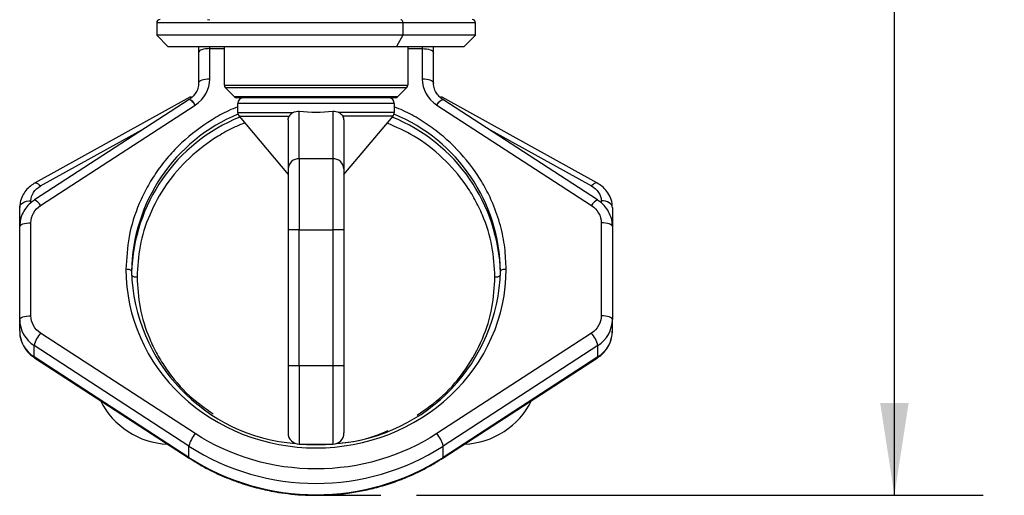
# Model space of a CAD drawing. Header units: millimetres. Extents: x 13 to 546, y 13 to 419.
# Tile 26 of 44: x 326 to 396, y 243 to 277. Entities that reach past the tile are written whole.
import ezdxf

# ---------------------------------------------------------------- set-up
doc = ezdxf.new("R2010")
doc.units = ezdxf.units.MM
doc.header["$LTSCALE"] = 2
doc.linetypes.add('SLD-Solid', pattern=[0])
doc.layers.add('DIMENSIONS', color=140, linetype='SLD-Solid', lineweight=25)
doc.styles.add('SLDTEXTSTYLE0', font='VERDANA.TTF')
doc.dimstyles.new('SLDDIMSTYLE4', dxfattribs={"dimtxt": 4.316016, "dimasz": 6.604, "dimexe": 0, "dimexo": 0.0625, "dimgap": 1.079004, "dimtad": 0, "dimtih": 1, "dimtoh": 1, "dimlfac": 1.25, "dimrnd": 1e-09, "dimzin": 12, "dimdsep": 46, "dimtxsty": 'SLDTEXTSTYLE0', "dimsah": 1, "dimcen": 0.09, "dimadec": 0, "dimazin": 3, "dimtfac": 1, "dimtofl": 0, "dimtmove": 0, "dimatfit": 3, "dimfxl": 0, "dimfrac": 2, "dimtolj": 1, "dimtzin": 12, "dimarcsym": 0})

# ---------------------------------------------------------------- blocks, each defined once
blk = doc.blocks.new('_D_11')
at = {"layer": 'DIMENSIONS'}
for p, q in [((358.809, 334.243), (394.796, 334.243)), ((388.446, 334.243), (388.446, 298.753)), ((382.033, 290.927), (380.584, 290.927)), ((380.584, 290.927), (380.584, 284.067)), ((394.859, 290.927), (396.308, 290.927)), ((396.308, 290.927), (396.308, 284.067)), ((380.584, 284.067), (382.033, 284.067)), ((396.308, 284.067), (394.859, 284.067)), ((388.446, 242.581), (388.446, 283.101)), ((354.256, 242.581), (394.796, 242.581))]:
    blk.add_line(p, q, dxfattribs=at)
for points in [[(388.446, 334.243), (387.43, 327.639), (389.462, 327.639)], [(388.446, 242.581), (389.462, 249.185), (387.43, 249.185)]]:
    blk.add_solid(points, dxfattribs=at)
at = {"layer": 'DIMENSIONS', "char_height": 4.2333, "attachment_point": 1, "style": 'SLDTEXTSTYLE0'}
for s, insert in [('114.6', (380.238, 297.27)), ('4.51', (382.033, 289.444))]:
    blk.add_mtext(s, dxfattribs=dict(at, insert=insert))

msp = doc.modelspace()

# ---------------------------------------------------------------- linework, layer by layer
for p, q in [((335.6691, 276.4032), (335.6691, 275.5232)), ((353.2698, 276.4032), (335.6691, 276.4032)), ((353.2698, 276.4032), (353.2698, 275.5232)), ((358.4691, 276.4032), (353.2698, 276.4032)), ((358.4691, 275.5232), (358.4691, 276.4032)), ((335.6691, 275.5232), (336.4691, 274.7232)), ((353.2698, 275.5232), (335.6691, 275.5232)), ((353.2698, 275.5232), (352.8347, 274.7232)), ((358.4691, 275.5232), (353.2698, 275.5232)), ((357.6691, 274.7232), (358.4691, 275.5232)), ((336.4691, 274.7232), (352.8347, 274.7232)), ((338.6691, 274.7232), (338.6691, 274.2911)), ((339.4691, 274.5631), (339.4691, 274.7232)), ((340.5091, 271.9426), (340.5091, 274.7232)), ((352.8347, 274.7232), (357.6691, 274.7232)), ((353.6291, 274.7232), (353.6291, 271.9426)), ((354.6691, 274.7232), (354.6691, 274.5631)), ((355.4691, 274.2911), (355.4691, 274.7232)), ((338.6691, 274.2911), (338.6691, 272.1122)), ((339.4691, 272.3841), (339.4691, 274.5631)), ((339.4691, 274.5631), (340.5091, 274.5631)), ((353.6291, 274.5631), (354.6691, 274.5631)), ((354.6691, 274.5631), (354.6691, 272.3841)), ((355.4691, 272.1122), (355.4691, 274.2911)), ((338.6691, 272.1122), (338.6691, 271.9712)), ((340.5091, 271.9426), (353.6291, 271.9426)), ((355.4691, 271.9712), (355.4691, 272.1122)), ((340.5794, 271.7729), (353.5588, 271.7729)), ((341.2388, 271.1135), (340.5794, 271.7729)), ((353.5588, 271.7729), (352.8994, 271.1135)), ((337.9929, 270.9231), (326.9237, 263.7306)), ((338.041, 271.0846), (326.9718, 264.9498)), ((327.3596, 263.3317), (338.4288, 270.5242)), ((338.4288, 270.5242), (338.4327, 270.5268)), ((352.8994, 271.1135), (341.2388, 271.1135)), ((352.6691, 270.6432), (341.4691, 270.6432)), ((341.4691, 269.9888), (341.4691, 270.6432)), ((352.6691, 270.6432), (352.6691, 269.9888)), ((355.7055, 270.5268), (355.7094, 270.5242)), ((355.7094, 270.5242), (366.7786, 263.3317)), ((367.1664, 264.9498), (356.0972, 271.0846)), ((367.2145, 263.7306), (356.1453, 270.9231)), ((341.4691, 269.9888), (345.4334, 269.9888)), ((345.8691, 266.6755), (345.8691, 270.078)), ((348.2691, 270.078), (348.2691, 266.6755)), ((352.6691, 269.9888), (348.7048, 269.9888)), ((341.5627, 269.7317), (345.1527, 269.7317)), ((341.5627, 269.7317), (345.0691, 265.5529)), ((345.0691, 269.4657), (345.0691, 265.9504)), ((352.5755, 269.7317), (348.9855, 269.7317)), ((349.0691, 265.5529), (352.5755, 269.7317)), ((349.0691, 269.4657), (349.0691, 265.9504)), ((327.3596, 264.7278), (334.8316, 268.8689)), ((359.3067, 268.8689), (366.7786, 264.7278)), ((345.8691, 266.6755), (345.8691, 261.6002)), ((348.2691, 266.6755), (345.8691, 266.6755)), ((348.2691, 266.6755), (348.2691, 261.6002)), ((326.6691, 263.5349), (326.6691, 263.6719)), ((367.4691, 263.6719), (367.4691, 263.5365)), ((325.8691, 261.8218), (325.8691, 263.1942)), ((368.2691, 263.1942), (368.2691, 261.8218)), ((326.6691, 255.4334), (326.6691, 262.0938)), ((367.4691, 262.0938), (367.4691, 255.4334)), ((325.8691, 255.1614), (325.8691, 261.8218)), ((345.8691, 261.6002), (345.0691, 261.6002)), ((345.0691, 261.6002), (345.0691, 251.8432)), ((345.8691, 251.8432), (345.8691, 261.6002)), ((345.8691, 261.6002), (348.2691, 261.6002)), ((349.0691, 261.6002), (348.2691, 261.6002)), ((348.2691, 261.6002), (348.2691, 251.8432)), ((349.0691, 261.6002), (349.0691, 251.8432)), ((368.2691, 261.8218), (368.2691, 255.1614)), ((325.8691, 254.3456), (325.8691, 255.1614)), ((368.2691, 254.3456), (368.2691, 255.1614)), ((338.4288, 247.0029), (327.3596, 254.1954)), ((366.7786, 254.1954), (355.7094, 247.0029)), ((337.9741, 246.112), (326.9049, 253.3045)), ((326.9049, 252.4886), (326.9049, 253.3045)), ((367.2334, 253.3045), (356.1641, 246.112)), ((367.2334, 252.4886), (367.2334, 253.3045)), ((337.9741, 245.2961), (326.9049, 252.4886)), ((326.9237, 252.4368), (337.9929, 245.2443)), ((356.1453, 245.2443), (367.2145, 252.4368)), ((367.2334, 252.4886), (356.1641, 245.2961)), ((345.8691, 251.8432), (345.0691, 251.8432)), ((345.8691, 251.8432), (345.8691, 246.2432)), ((348.2691, 251.8432), (345.8691, 251.8432)), ((348.2691, 251.8432), (348.2691, 246.2432)), ((349.0691, 251.8432), (348.2691, 251.8432)), ((337.9741, 245.2961), (337.9741, 246.112)), ((345.8691, 246.2432), (348.2691, 246.2432)), ((356.1641, 245.2961), (356.1641, 246.112))]:
    msp.add_line(p, q)
at = {"flags": 128}
for points in [[(339.4691, 276.6117), (339.313, 276.6261), (339.3007, 276.6285)], [(353.1392, 276.6432), (353.1647, 276.6386), (353.1892, 276.625), (353.2118, 276.6028), (353.2316, 276.5729), (353.2478, 276.5366), (353.2599, 276.4951), (353.2673, 276.4501), (353.2698, 276.4032)], [(339.4691, 274.5631), (339.313, 274.5578), (339.163, 274.5424), (339.0246, 274.5172), (338.9034, 274.4834), (338.8039, 274.4422), (338.73, 274.3952), (338.6845, 274.3442), (338.6691, 274.2911)], [(354.6691, 274.5631), (354.8252, 274.5578), (354.9753, 274.5424), (355.1136, 274.5172), (355.2348, 274.4834), (355.3343, 274.4422), (355.4082, 274.3952), (355.4537, 274.3442), (355.4691, 274.2911)], [(339.4691, 272.3841), (339.313, 272.3789), (339.163, 272.3634), (339.0246, 272.3383), (338.9034, 272.3045), (338.8039, 272.2633), (338.73, 272.2162), (338.6845, 272.1652), (338.6691, 272.1122)], [(355.4691, 272.1122), (355.4537, 272.1652), (355.4082, 272.2162), (355.3343, 272.2633), (355.2348, 272.3045), (355.1136, 272.3383), (354.9753, 272.3634), (354.8252, 272.3789), (354.6691, 272.3841)], [(338.4288, 270.5242), (338.3401, 270.6398), (338.2548, 270.7404), (338.1762, 270.8223), (338.1073, 270.8823), (338.0507, 270.918), (338.0087, 270.9282), (337.9929, 270.9231)], [(355.7055, 270.5268), (355.7941, 270.6423), (355.8794, 270.743), (355.958, 270.8249), (356.0269, 270.8849), (356.0834, 270.9207), (356.1254, 270.9309), (356.1408, 270.926)], [(326.972, 264.9499), (326.9815, 264.9545), (327.038, 264.9612), (327.107, 264.9406), (327.1856, 264.8935), (327.2709, 264.8217), (327.3596, 264.7278)], [(367.1659, 264.9501), (367.1567, 264.9545), (367.1002, 264.9612), (367.0313, 264.9406), (366.9526, 264.8935), (366.8673, 264.8217), (366.7786, 264.7278)], [(325.8691, 263.1942), (325.8845, 263.2874), (325.93, 263.377), (326.0039, 263.4596), (326.1034, 263.532), (326.2246, 263.5914), (326.363, 263.6356), (326.513, 263.6627), (326.6691, 263.6719)], [(368.2691, 263.1942), (368.2537, 263.2874), (368.2082, 263.377), (368.1343, 263.4596), (368.0348, 263.532), (367.9136, 263.5914), (367.7753, 263.6356), (367.6252, 263.6627), (367.4691, 263.6719)], [(325.8691, 261.8218), (325.8845, 261.8749), (325.93, 261.9259), (326.0039, 261.9729), (326.1034, 262.0141), (326.2246, 262.0479), (326.363, 262.0731), (326.513, 262.0885), (326.6691, 262.0938)], [(368.2691, 261.8218), (368.2537, 261.8749), (368.2082, 261.9259), (368.1343, 261.9729), (368.0348, 262.0141), (367.9136, 262.0479), (367.7753, 262.0731), (367.6252, 262.0885), (367.4691, 262.0938)], [(333.8691, 258.6276), (333.8614, 258.6541), (333.8387, 258.6796), (333.8017, 258.7031), (333.7519, 258.7237), (333.6913, 258.7407), (333.6222, 258.7532), (333.5471, 258.761), (333.4691, 258.7636)], [(360.6691, 258.7636), (360.5911, 258.761), (360.516, 258.7532), (360.4469, 258.7407), (360.3863, 258.7237), (360.3365, 258.7031), (360.2996, 258.6796), (360.2768, 258.6541), (360.2691, 258.6276)], [(325.8691, 255.1614), (325.8845, 255.2145), (325.93, 255.2655), (326.0039, 255.3125), (326.1034, 255.3537), (326.2246, 255.3876), (326.363, 255.4127), (326.513, 255.4282), (326.6691, 255.4334)], [(368.2691, 255.1614), (368.2537, 255.2145), (368.2082, 255.2655), (368.1343, 255.3125), (368.0348, 255.3537), (367.9136, 255.3876), (367.7753, 255.4127), (367.6252, 255.4282), (367.4691, 255.4334)], [(326.9237, 252.4368), (326.9136, 252.4474), (326.9049, 252.4886)], [(367.2145, 252.4368), (367.2246, 252.4474), (367.2334, 252.4886)], [(337.9933, 245.2441), (337.9828, 245.2549), (337.9741, 245.2961)], [(356.1451, 245.2441), (356.1554, 245.2549), (356.1641, 245.2961)]]:
    msp.add_lwpolyline(points, dxfattribs=at)
for centre, radius, start, end in [((335.9091, 276.4032), 0.24, 90, 180), ((358.2291, 276.4032), 0.24, 0, 90), ((340.7491, 271.9426), 0.24, 180, 225), ((353.3891, 271.9426), 0.24, 315, 0), ((337.6805, 270.1432), 0.8444, 27.018695, 67.964994), ((338.0983, 270.9642), 0.1333, 61.93332, 115.45888), ((338.1023, 270.9662), 0.1336, 61.870556, 115.012557), ((341.4085, 271.2832), 0.24, 225, 270), ((341.8691, 270.6432), 0.4, 90, 180), ((352.2691, 270.6432), 0.4, 0, 90), ((352.7297, 271.2832), 0.24, 270, 315), ((356.4596, 270.142), 0.842, 111.921716, 153.000033), ((356.0359, 270.9647), 0.1351, 66.164346, 118.467681), ((356.0394, 270.9627), 0.1349, 64.642876, 119.234533), ((346.2735, 258.4314), 12.406, 112.703302, 179.09387), ((341.8691, 269.9888), 0.4, 180, 220), ((352.2691, 269.9888), 0.4, 320, 0), ((347.8647, 258.4314), 12.406, 0.90613, 67.296698), ((346.2855, 258.1517), 12.4202, 112.060539, 178.431955), ((347.8527, 258.1517), 12.4202, 1.568045, 67.939461), ((345.8334, 265.911), 0.7653, 87.324663, 177.047859), ((348.3048, 265.911), 0.7653, 2.952141, 92.675337), ((326.608, 262.9483), 0.8437, 27.027103, 68.013835), ((367.531, 262.9477), 0.8447, 112.022865, 152.957455), ((346.5886, 258.9768), 12.7243, 181.572481, 265.526345), ((347.5277, 258.9976), 12.7468, 274.564751, 358.336423), ((334.1889, 258.6756), 0.463, 226.930377, 279.978761), ((359.9493, 258.6756), 0.463, 260.021239, 313.069623), ((328.0919, 255.1839), 2.2229, 180.57932, 237.723416), ((366.0463, 255.1839), 2.2229, 302.276584, 359.42068), ((328.0919, 254.368), 2.2229, 180.57932, 237.723416), ((366.0463, 254.368), 2.2229, 302.276584, 359.42068), ((329.1419, 252.7242), 2.3111, 140.461126, 165.457638), ((364.9963, 252.7242), 2.3111, 14.542362, 39.538874), ((336.6691, 251.8432), 5.6, 206.224269, 267.746105), ((357.4691, 251.8432), 5.6, 272.253895, 333.775731), ((340.2111, 245.5317), 2.3111, 140.461126, 165.457638), ((345.8691, 247.0432), 0.8, 180, 270), ((348.2691, 247.0432), 0.8, 270, 0), ((353.9271, 245.5317), 2.3111, 14.542362, 39.538874), ((347.0691, 260.2467), 16.808, 237.240611, 302.759389), ((347.0691, 260.2463), 14.0326, 266.283431, 273.716569), ((347.0691, 259.4308), 16.808, 237.240611, 302.759389)]:
    msp.add_arc(centre, radius, start, end)
msp.add_ellipse((347.0691, 272.6287), major_axis=(5.6, 0), ratio=0.4663077, start_param=4.4964285, end_param=4.9283495)
for points, knots in [([(338.6532, 272.0728), (338.6561, 272.0256), (338.6675, 271.8364), (338.5484, 271.5215), (338.3232, 271.1713), (338.1002, 271.004), (337.9953, 270.9253)], [0, 0, 0, 0, 0.10686096, 0.42856491, 0.73118284, 1, 1, 1, 1]), ([(356.1442, 270.9309), (356.1226, 270.9427), (355.9975, 271.0115), (355.807, 271.2013), (355.5988, 271.5026), (355.478, 271.8204), (355.4837, 272.0307), (355.4859, 272.113)], [0, 0, 0, 0, 0.048483, 0.2812177, 0.5379047, 0.8191179, 1, 1, 1, 1]), ([(352.7297, 271.0432), (352.729, 271.0432), (352.7275, 271.0432), (352.7157, 271.0432), (352.697, 271.0432), (352.6704, 271.0432), (352.6178, 271.0432), (352.518, 271.0432), (352.3381, 271.0432), (352.1039, 271.0432), (351.7151, 271.0432), (351.1002, 271.0432), (350.195, 271.0432), (349.1805, 271.0432), (348.1255, 271.0432), (347.0691, 271.0432), (346.0127, 271.0432), (344.9577, 271.0432), (343.9432, 271.0432), (343.038, 271.0432), (342.4232, 271.0432), (342.0343, 271.0432), (341.8003, 271.0432), (341.6203, 271.0432), (341.5098, 271.0432), (341.4473, 271.0432), (341.4146, 271.0432), (341.4105, 271.0432), (341.4085, 271.0432)], [0, 0, 0, 0, 0.0116737, 0.0233258, 0.0349721, 0.046628, 0.0583094, 0.0891936, 0.1201015, 0.1522734, 0.1844691, 0.2501183, 0.3157676, 0.3800526, 0.4417717, 0.5000028, 0.5582339, 0.6199531, 0.6842381, 0.7498874, 0.8155366, 0.8477085, 0.8799042, 0.9107884, 0.9416963, 0.9611377, 0.980548, 1, 1, 1, 1]), ([(352.2691, 271.0432), (352.2691, 271.0432), (351.7212, 271.0432), (349.7709, 271.0432), (348.4482, 271.0432), (345.69, 271.0432), (344.3673, 271.0432), (342.417, 271.0432), (341.8691, 271.0432), (341.8691, 271.0432)], [0, 0, 0, 0, 0.25, 0.25, 0.5, 0.5, 0.75, 0.75, 1, 1, 1, 1]), ([(341.4691, 270.4013), (341.2489, 270.3106), (340.6089, 270.0473), (339.2071, 269.2532), (337.7472, 268.1507), (336.4943, 266.8422), (335.6718, 265.7824), (334.972, 264.6571), (334.2312, 263.1198), (333.6035, 261.1503), (333.513, 259.5436), (333.4691, 258.7636)], [0, 0, 0, 0, 0.0462937, 0.1345352, 0.3145046, 0.4045961, 0.4947152, 0.5829296, 0.671171, 0.8403665, 1, 1, 1, 1]), ([(345.4334, 269.9888), (345.3723, 269.9537), (345.3178, 269.9123), (345.2226, 269.8228), (345.183, 269.7754), (345.1527, 269.7317)], [0, 0, 0, 0, 0.5, 0.5, 1, 1, 1, 1]), ([(348.7048, 269.9888), (348.766, 269.9537), (348.8204, 269.9123), (348.9156, 269.8228), (348.9552, 269.7754), (348.9855, 269.7317)], [0, 0, 0, 0, 0.5, 0.5, 1, 1, 1, 1]), ([(360.6691, 258.7636), (360.6496, 259.2835), (360.61, 260.3394), (360.2835, 261.9222), (359.7893, 263.3699), (359.1655, 264.6571), (358.2317, 266.1612), (357.049, 267.5292), (355.6601, 268.7097), (354.5304, 269.4784), (353.5294, 270.0474), (352.8895, 270.3106), (352.6691, 270.4012)], [0, 0, 0, 0, 0.106437, 0.2161749, 0.3290124, 0.4172027, 0.5054201, 0.6853404, 0.7754073, 0.8655018, 0.9536921, 1, 1, 1, 1]), ([(341.97, 269.2462), (341.7048, 269.1378), (341.0441, 268.8676), (339.6684, 268.0938), (337.9528, 266.7941), (336.2895, 264.8666), (335.1082, 262.7099), (334.3962, 260.4662), (334.3106, 258.9539), (334.2691, 258.2197)], [0, 0, 0, 0, 0.0584607, 0.1455941, 0.3233599, 0.5011257, 0.6751974, 0.8423212, 1, 1, 1, 1]), ([(359.8691, 258.2197), (359.8278, 258.9538), (359.7426, 260.466), (359.152, 262.3197), (358.4544, 263.7664), (357.5749, 265.1832), (356.1806, 266.7843), (354.2606, 268.2999), (352.8086, 268.9412), (352.1546, 269.23)], [0, 0, 0, 0, 0.157629, 0.3246999, 0.4118341, 0.49894, 0.6766496, 0.8543591, 1, 1, 1, 1]), ([(345.0691, 265.9504), (345.0691, 265.5643), (345.0691, 264.9498), (345.0691, 263.4086), (345.0691, 262.5138), (345.0691, 261.6002)], [0, 0, 0, 0, 0.5, 0.5, 1, 1, 1, 1]), ([(349.0691, 265.9504), (349.0691, 265.9229), (349.0691, 265.8678), (349.0691, 265.7768), (349.0691, 265.6799), (349.0691, 265.5765), (349.0691, 265.4667), (349.0691, 265.3506), (349.0691, 265.1211), (349.0691, 264.7474), (349.0691, 264.1882), (349.0691, 263.5756), (349.0691, 263.0341), (349.0691, 262.5936), (349.0691, 262.2654), (349.0691, 261.9339), (349.0691, 261.7116), (349.0691, 261.6002)], [0, 0, 0, 0, 0.0351256, 0.0701162, 0.1050267, 0.1399126, 0.1748296, 0.2098331, 0.2449782, 0.3724586, 0.5000161, 0.6274965, 0.755054, 0.8164244, 0.8775071, 0.9385998, 1, 1, 1, 1]), ([(326.9723, 264.9475), (326.8578, 264.8776), (326.6118, 264.7277), (326.298, 264.4132), (326.0441, 264.0193), (325.8879, 263.6007), (325.885, 263.3166), (325.8837, 263.1941)], [0, 0, 0, 0, 0.1796311, 0.3856444, 0.6017185, 0.8282816, 1, 1, 1, 1]), ([(368.2559, 263.2179), (368.2593, 263.2586), (368.2782, 263.4843), (368.1581, 263.8782), (367.9023, 264.3423), (367.5624, 264.7042), (367.2877, 264.8708), (367.1643, 264.9456)], [0, 0, 0, 0, 0.0580112, 0.3219575, 0.5652056, 0.8048149, 1, 1, 1, 1]), ([(326.9271, 263.7251), (326.8263, 263.6562), (326.5911, 263.4953), (326.287, 263.1508), (326.0329, 262.7058), (325.8835, 262.2484), (325.8852, 261.9451), (325.8858, 261.8216)], [0, 0, 0, 0, 0.1595441, 0.3722539, 0.5978059, 0.8361695, 1, 1, 1, 1]), ([(368.255, 261.8898), (368.2576, 261.9339), (368.2722, 262.1815), (368.1452, 262.6104), (367.8797, 263.1183), (367.5566, 263.4931), (367.3046, 263.6576), (367.2077, 263.7209)], [0, 0, 0, 0, 0.060582, 0.3398515, 0.5948599, 0.8442409, 1, 1, 1, 1]), ([(333.4691, 258.7636), (333.4691, 255.3715), (334.902, 252.1182), (340.0029, 247.3211), (343.4623, 245.9735), (350.6759, 245.9735), (354.1353, 247.3211), (359.2362, 252.1182), (360.6691, 255.3715), (360.6691, 258.7636)], [0, 0, 0, 0, 0.25, 0.25, 0.5, 0.5, 0.75, 0.75, 1, 1, 1, 1]), ([(334.2691, 258.2197), (334.3104, 257.4855), (334.3955, 255.9732), (334.9866, 254.1201), (335.6832, 252.6721), (336.5664, 251.2605), (337.839, 249.7306), (339.1315, 248.8217), (339.7178, 248.4093)], [0, 0, 0, 0, 0.191244, 0.3939434, 0.4996594, 0.6053409, 0.8209477, 1, 1, 1, 1]), ([(354.3132, 248.3273), (354.9369, 248.7653), (356.2673, 249.6994), (357.8441, 251.5786), (359.0311, 253.7279), (359.7418, 255.9735), (359.8275, 257.4856), (359.8691, 258.2197)], [0, 0, 0, 0, 0.1882711, 0.4015272, 0.6103517, 0.8108411, 1, 1, 1, 1]), ([(367.2109, 252.4421), (367.3118, 252.5111), (367.5471, 252.672), (367.8512, 253.0166), (368.1053, 253.4615), (368.2547, 253.919), (368.253, 254.2223), (368.2524, 254.3458)], [0, 0, 0, 0, 0.1596144, 0.3723027, 0.5978319, 0.8361714, 1, 1, 1, 1]), ([(325.8832, 254.2776), (325.8806, 254.2334), (325.866, 253.9859), (325.993, 253.557), (326.2585, 253.0491), (326.5816, 252.6743), (326.8337, 252.5097), (326.9306, 252.4464)], [0, 0, 0, 0, 0.06057881, 0.33983359, 0.59482865, 0.84419644, 1, 1, 1, 1]), ([(345.0691, 251.8432), (345.0691, 250.5702), (345.0691, 249.3493), (345.0691, 247.549), (345.0691, 247.0432), (345.0691, 247.0432)], [0, 0, 0, 0, 0.5, 0.5, 1, 1, 1, 1]), ([(349.0691, 251.8432), (349.0691, 251.7846), (349.0691, 251.6675), (349.0691, 251.4921), (349.0691, 251.3173), (349.0691, 251.1431), (349.0691, 250.8745), (349.0691, 250.5148), (349.0691, 250.0676), (349.0691, 249.6315), (349.0691, 249.067), (349.0691, 248.4248), (349.0691, 247.9037), (349.0691, 247.5739), (349.0691, 247.3754), (349.0691, 247.2228), (349.0691, 247.1291), (349.0691, 247.0761), (349.0691, 247.0483), (349.0691, 247.0449), (349.0691, 247.0432)], [0, 0, 0, 0, 0.0233353, 0.0466281, 0.0699098, 0.0932116, 0.1165649, 0.1783006, 0.2400921, 0.3044019, 0.3687678, 0.5000056, 0.6312435, 0.6955534, 0.7599192, 0.821655, 0.8834464, 0.9223093, 0.9611121, 1, 1, 1, 1]), ([(355.7094, 247.0029), (353.1698, 245.3527), (350.1559, 244.4688), (343.9823, 244.4688), (340.9684, 245.3527), (338.4288, 247.0029)], [0, 0, 0, 0, 0.5, 0.5, 1, 1, 1, 1]), ([(348.5817, 246.3125), (348.8544, 246.3311), (349.9516, 246.4062), (351.182, 246.7616), (352.0793, 247.1537), (352.2277, 247.2186)], [0, 0, 0, 0, 0.2163527, 0.8704173, 1, 1, 1, 1]), ([(337.9984, 245.2518), (338.3393, 245.0363), (339.0871, 244.5635), (340.3183, 243.9696), (341.6398, 243.4551), (342.9241, 243.0793), (344.0584, 242.8391), (345.0852, 242.6891), (346.0551, 242.5985), (346.7302, 242.5868), (347.0691, 242.581)], [0, 0, 0, 0, 0.1274615, 0.2795966, 0.4288651, 0.5715605, 0.697186, 0.7900382, 0.8946139, 1, 1, 1, 1]), ([(347.0691, 242.581), (347.6139, 242.5953), (348.3803, 242.6154), (349.5057, 242.7498), (350.4632, 242.9114), (351.5898, 243.1816), (352.7514, 243.5477), (353.9348, 244.024), (355.081, 244.584), (355.7971, 245.0321), (356.1423, 245.248)], [0, 0, 0, 0, 0.1693393, 0.2382481, 0.3526438, 0.4716258, 0.5994497, 0.7330881, 0.8713383, 1, 1, 1, 1])]:
    msp.add_open_spline(points, degree=3, knots=knots)
for points in [[(338.4327, 270.5268), (339.0816, 270.9481), (339.4691, 271.6426), (339.4691, 272.3841)], [(354.6691, 272.3841), (354.6691, 271.6426), (355.0566, 270.9481), (355.7055, 270.5268)], [(345.4334, 269.9888), (345.5648, 270.0643), (345.7169, 270.0936), (345.8691, 270.078)], [(348.2691, 270.078), (348.4213, 270.0936), (348.5734, 270.0643), (348.7048, 269.9888)], [(345.0691, 269.4657), (345.0691, 269.5635), (345.0982, 269.653), (345.1527, 269.7317)], [(349.0691, 269.4657), (349.0691, 269.5635), (349.04, 269.653), (348.9855, 269.7317)], [(326.6691, 263.6719), (326.6691, 264.0935), (326.9273, 264.4882), (327.3596, 264.7278)], [(366.7786, 264.7278), (367.211, 264.4882), (367.4691, 264.0935), (367.4691, 263.6719)], [(326.6691, 262.0938), (326.6691, 262.588), (326.9273, 263.0508), (327.3596, 263.3317)], [(366.7786, 263.3317), (367.211, 263.0508), (367.4691, 262.588), (367.4691, 262.0938)], [(327.3596, 254.1954), (326.9273, 254.4763), (326.6691, 254.9392), (326.6691, 255.4334)], [(367.4691, 255.4334), (367.4691, 254.9392), (367.211, 254.4763), (366.7786, 254.1954)]]:
    msp.add_open_spline(points, degree=3)
at = {"layer": 'DIMENSIONS'}
msp.add_line((347.0736, 242.581), (351.7163, 242.581), dxfattribs=at)

# ---------------------------------------------------------------- dimensions: what is measured, and where the dimension line sits
dim = msp.add_linear_dim(base=(388.4459, 334.2432), p1=(351.7163, 242.581), p2=(356.2691, 334.2432), angle=90, dimstyle='SLDDIMSTYLE4', dxfattribs=at)
dim.commit()
dim.dimension.update_dxf_attribs({"geometry": '_D_11', "text_midpoint": (388.4459, 290.927), "dimtype": 160})

doc.saveas('drawing.dxf')
